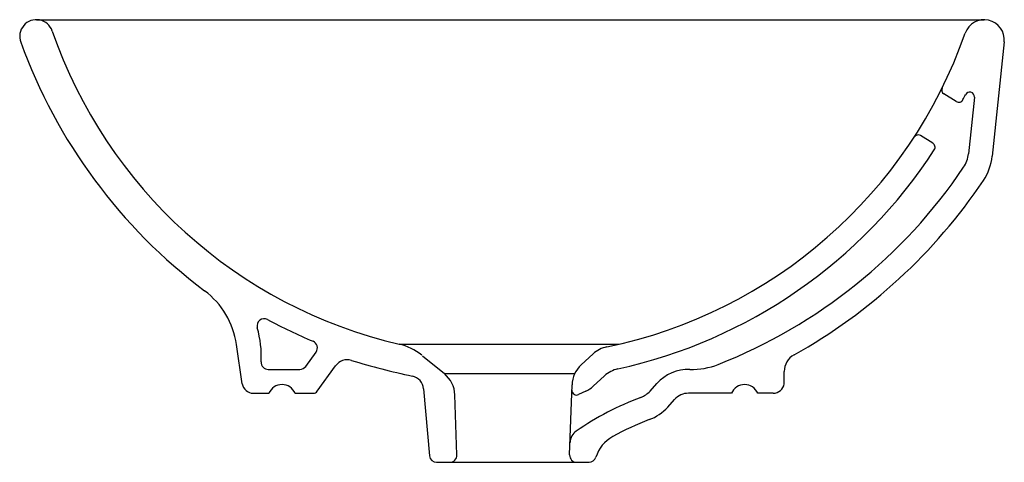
# Model space of a CAD drawing. Header units: millimetres. Extents: x -0.204 to 0.209, y -0.093 to 0.092.
import ezdxf

# ---------------------------------------------------------------- set-up
doc = ezdxf.new("R2010")
doc.units = ezdxf.units.MM
doc.layers.add('BLOCKS', color=3, linetype='Continuous')

msp = doc.modelspace()

# ---------------------------------------------------------------- linework, layer by layer
at = {"layer": 'BLOCKS'}
for p, q in [((-0.1965587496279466, 0.0922559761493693), (0.2007485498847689, 0.09226063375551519)), ((0.2091499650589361, 0.08293335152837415), (0.2041336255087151, 0.03504279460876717)), ((0.1890297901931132, 0.0579563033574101), (0.1838996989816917, 0.06111644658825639)), ((0.1966658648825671, 0.05974016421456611), (0.1941880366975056, 0.03608455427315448)), ((0.179221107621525, 0.0405084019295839), (0.1741110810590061, 0.04365618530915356)), ((-0.1102528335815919, -0.06034199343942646), (-0.1126697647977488, -0.0439149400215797)), ((-0.04451569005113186, -0.04376702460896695), (0.04769115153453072, -0.04376702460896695)), ((-0.08365998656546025, -0.05307482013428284), (-0.0793417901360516, -0.04705793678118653)), ((-0.03469408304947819, -0.04869737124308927), (-0.0255578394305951, -0.05612037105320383)), ((0.03681506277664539, -0.04784076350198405), (0.03182740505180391, -0.05244935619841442)), ((-0.07882721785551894, -0.06349175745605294), (-0.07115222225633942, -0.05279758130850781)), ((-0.09936248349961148, -0.05432563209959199), (-0.08609726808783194, -0.05432563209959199)), ((-0.0255578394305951, -0.05612037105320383), (0.02912892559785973, -0.05612037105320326)), ((0.04158452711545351, -0.05704912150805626), (0.03687011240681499, -0.0614052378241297)), ((0.1169541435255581, -0.06034199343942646), (0.1169541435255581, -0.05521881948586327)), ((0.02695858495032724, -0.09017756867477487), (0.02797840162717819, -0.06084597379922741)), ((0.06066397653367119, -0.06340319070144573), (0.06348254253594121, -0.06027555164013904)), ((-0.1056401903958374, -0.06432563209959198), (-0.09911006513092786, -0.06432563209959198)), ((-0.08809676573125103, -0.06432563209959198), (-0.0804520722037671, -0.06432563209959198)), ((-0.03425379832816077, -0.0624919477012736), (-0.0317774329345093, -0.0905456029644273)), ((-0.02025727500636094, -0.09017756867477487), (-0.02113207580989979, -0.0650168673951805)), ((0.03381008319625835, -0.0634615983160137), (0.03074917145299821, -0.0648931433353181)), ((0.09479807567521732, -0.06432563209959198), (0.07685398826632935, -0.06432563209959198)), ((0.1123415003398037, -0.06432563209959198), (0.1058113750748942, -0.06432563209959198)), ((0.06809255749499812, -0.07009767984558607), (0.07091112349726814, -0.06697004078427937)), ((-0.02878905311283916, -0.09328181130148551), (0.03510734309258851, -0.09328181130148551))]:
    msp.add_line(p, q, dxfattribs=at)
for centre, radius, start, end in [((-0.1965586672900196, 0.08523231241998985), 0.007023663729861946, 18.99863681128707, 199.8691132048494), ((0.2007486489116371, 0.08381335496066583), 0.008447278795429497, 354.0203074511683, 160.7267068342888), ((0.001587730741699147, 0.1534543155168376), 0.2025383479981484, 198.9986368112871, 256.8425313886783), ((0.009879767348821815, 0.1598361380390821), 0.226528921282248, 199.8691132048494, 233.1128009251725), ((0.001587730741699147, 0.1534543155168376), 0.2025383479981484, 281.6633010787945, 340.7267068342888), ((0.1849486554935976, 0.06281929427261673), 0.002, 153.696884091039, 238.3668736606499), ((0.1946767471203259, 0.05994851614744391), 0.002, 354.0203074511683, 154.1608264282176), ((0.1900787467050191, 0.05965915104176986), 0.002, 238.3668736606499, 333.5445664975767), ((0.001587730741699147, 0.1534543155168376), 0.2125383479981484, 333.5445664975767, 334.1608264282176), ((0.1730621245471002, 0.04195333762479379), 0.002, 58.36687366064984, 146.9661219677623), ((0.001587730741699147, 0.1534543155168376), 0.2125383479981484, 282.3802048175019, 327.0060487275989), ((0.1781721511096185, 0.03880555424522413), 0.002, 327.0060487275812, 58.36687366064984), ((0.181741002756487, 0.03738833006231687), 0.01251513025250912, 326.0555110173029, 354.0203074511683), ((0.181741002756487, 0.03738833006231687), 0.02251513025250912, 326.0555110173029, 354.0203074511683), ((0.007753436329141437, 0.1544993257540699), 0.2222450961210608, 291.5182194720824, 326.0555110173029), ((0.007753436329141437, 0.1544993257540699), 0.2322450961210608, 299.1985838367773, 326.0555110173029), ((-0.1467980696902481, -0.04893627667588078), 0.03449572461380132, 8.36994220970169, 53.11280092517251), ((-0.10108085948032, -0.0360606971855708), 0.003, 61.55365294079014, 195.7290927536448), ((-0.1467980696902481, -0.04893627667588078), 0.04449572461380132, 357.116418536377, 15.72909275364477), ((0.001587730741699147, 0.1534543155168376), 0.2125383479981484, 241.5536529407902, 247.2454569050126), ((-0.08177907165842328, -0.04530874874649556), 0.003, 324.3337553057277, 67.24545690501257), ((-0.0498649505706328, -0.0666501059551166), 0.0235, 50.90688956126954, 76.84253138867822), ((0.04495881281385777, -0.05665435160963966), 0.012, 101.6633010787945, 132.7379143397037), ((0.1249541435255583, -0.05521881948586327), 0.008, 119.1985838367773, 180), ((-0.09936248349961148, -0.05132563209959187), 0.003, 177.116418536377, 270), ((-0.08609726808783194, -0.05132563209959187), 0.003, 270, 324.3337553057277), ((-0.06627765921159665, -0.05629595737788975), 0.006000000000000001, 73.23336198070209, 144.3337553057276), ((0.03071191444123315, 0.2656263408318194), 0.3302156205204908, 253.2333619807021, 257.8188685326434), ((0.0399711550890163, -0.06126294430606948), 0.012, 132.7379143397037, 178.0087116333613), ((0.07826837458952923, -0.02434647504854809), 0.03, 268.3114562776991, 291.5182194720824), ((-0.04023055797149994, -0.06301953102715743), 0.006000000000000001, 5.044564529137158, 77.81886853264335), ((-0.03312482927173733, -0.06543383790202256), 0.012, 1.991288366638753, 50.90688956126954), ((0.0497282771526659, -0.06586270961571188), 0.012, 102.380204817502, 132.7379143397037), ((0.07685398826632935, -0.0723256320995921), 0.018, 88.31145627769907, 137.9754540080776), ((-0.1056401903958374, -0.05966332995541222), 0.004662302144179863, 188.3699422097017, 270), ((-0.09360341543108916, -0.06672360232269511), 0.006006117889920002, 23.5315884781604, 156.4684115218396), ((0.02872636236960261, -0.05259164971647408), 0.012, 295.0648253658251, 312.7379143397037), ((0.1003047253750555, -0.06672360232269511), 0.006006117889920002, 23.5315884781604, 156.4684115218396), ((0.1123415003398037, -0.05966332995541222), 0.004662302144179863, 270, 351.6300577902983), ((-0.0804520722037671, -0.0623256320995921), 0.002, 270, 324.3337553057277), ((0.02990188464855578, -0.063081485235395), 0.002, 178.0087116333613, 295.0648253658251), ((0.05323539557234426, -0.0567087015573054), 0.01, 290.7982261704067, 317.9754540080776), ((0.07685398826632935, -0.0723256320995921), 0.008, 90, 137.9754540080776), ((0.1025854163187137, -0.1866356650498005), 0.1289835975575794, 110.7982261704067, 124.3809650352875), ((0.05323539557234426, -0.0567087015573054), 0.02, 290.7982261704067, 317.9754540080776), ((0.1025854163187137, -0.1866356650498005), 0.1189835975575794, 110.7982261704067, 118.9218290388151), ((0.03313745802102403, -0.08513716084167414), 0.006000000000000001, 124.3809650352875, 178.0087116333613), ((0.05229729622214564, -0.09562086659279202), 0.015, 118.9218290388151, 162.7456438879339), ((-0.02878905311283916, -0.0902818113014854), 0.003, 185.0445645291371, 270), ((-0.02325546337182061, -0.0902818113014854), 0.003, 270, 1.991288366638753), ((0.02995677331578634, -0.0902818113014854), 0.003, 178.0087116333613, 270), ((0.03510734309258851, -0.0902818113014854), 0.003, 270, 342.745643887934)]:
    msp.add_arc(centre, radius, start, end, dxfattribs=at)

doc.saveas('drawing.dxf')
